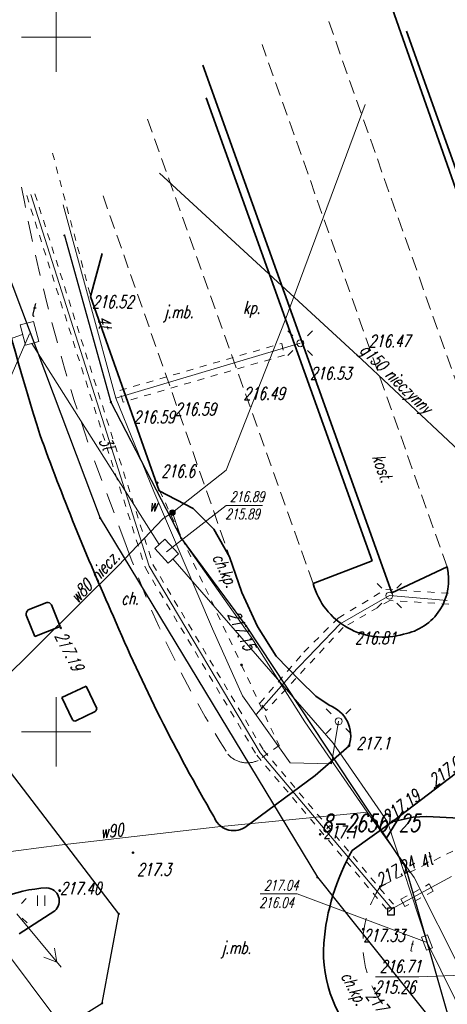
# Model space of a CAD drawing. Header units: millimetres. Extents: x 7501998 to 7504402, y 5666312 to 5667240.
# Tile 46 of 51: x 7503997 to 7504028, y 5666630 to 5666701. Entities that reach past the tile are written whole.
import ezdxf
from ezdxf.enums import TextEntityAlignment as Align

# ---------------------------------------------------------------- set-up
doc = ezdxf.new("R2010")
doc.units = ezdxf.units.MM
doc.header["$MEASUREMENT"] = 0
for name, pattern in [('1', [0]), ('3', [1, 0.5, -0.5]), ('4', [2.5, 1.5, -1]), ('KOC', [1.5, 1, -0.5])]:
    doc.linetypes.add(name, pattern=pattern)
doc.layers.get('0').update_dxf_attribs({"color": 250, "linetype": 'CONTINUOUS', "lineweight": 100})
for name, color, linetype, lineweight in [('Dzialki', 7, '1', 30), ('Numery_dzialek', 7, 'CONTINUOUS', 18), ('Podzial_sekcyjny_krzyze', 7, '1', 18), ('Punkty', 7, 'CONTINUOUS', 9), ('SDROK_T_0', 7, 'CONTINUOUS', 18), ('SDROK_T_1', 7, 'CONTINUOUS', 18), ('SDRPK_L_0', 7, '1', 35), ('SDRPK_L_2', 7, '3', 18), ('SDRPK_L_3', 7, '1', 35), ('SDRPK_L_4', 7, '4', 18), ('SDRPK_L_5', 7, '4', 18), ('SZZPZ_T_0', 3, 'CONTINUOUS', 18), ('UEEPA_T_3', 7, 'CONTINUOUS', 18), ('UEEPB_L_0', 1, '1', 18), ('UEEPON_L_1', 1, '1', 18), ('UGGOO_T_0', 7, 'CONTINUOUS', 18), ('UGGPON_L_1', 40, '1', 30), ('UTTOA_T_0', 11, 'CONTINUOUS', 18), ('UTTOC_T_0', 11, 'CONTINUOUS', 18), ('UTTOC_T_1', 30, 'CONTINUOUS', 25), ('UTTOO_T_0', 11, 'CONTINUOUS', 25), ('UTTPA_L_1', 1, '1', 18), ('UTTPA_T_0', 1, 'CONTINUOUS', 18), ('UTTPA_T_3', 7, 'CONTINUOUS', 18), ('UTTPO_L_0', 11, '1', 18), ('UTTPO_L_1', 11, '1', 18), ('UWWOA_T_0', 5, 'CONTINUOUS', 18), ('UWWOC_T_0', 5, 'CONTINUOUS', 18), ('UWWOO_T_0', 5, 'CONTINUOUS', 18), ('UWWPA_T_1', 5, 'CONTINUOUS', 18), ('UWWPO_L_1', 5, '1', 18), ('UZBOA_L_0', 7, '3', 18), ('WUKOS_T_0', 7, 'CONTINUOUS', 35), ('WUKOS_T_1', 7, 'CONTINUOUS', 15)]:
    doc.layers.add(name, color=color, linetype=linetype, lineweight=lineweight)
doc.styles.get("Standard").update_dxf_attribs({"font": 'Simplex.SHX', "width": 0.75})

# ---------------------------------------------------------------- blocks, each defined once
blk = doc.blocks.new('GRO')
at = {"linetype": 'Continuous'}
blk.add_circle((0, 0), 0.045, dxfattribs=at)
blk = doc.blocks.new('TRA1')
at = {"linetype": 'Continuous'}
for p, q in [((-0.2625, -0.375), (-0.2625, 0.375)), ((0.2625, -0.375), (0.2625, 0.375))]:
    blk.add_line(p, q, dxfattribs=at)
blk = doc.blocks.new('PNN')
at = {"linetype": 'Continuous'}
for p, q in [((0.25, 0), (5.25, 0)), ((3.9, 0.5), (4.76605, 0)), ((4.76605, 0), (3.9, -0.5))]:
    blk.add_line(p, q, dxfattribs=at)
blk = doc.blocks.new('LAT')
at = {"linetype": 'Continuous'}
for p, q in [((-0.53035, 0.53035), (-0.8839, 0.8839)), ((0.53035, 0.53035), (0.8839, 0.8839)), ((-0.53035, -0.53035), (-0.8839, -0.8839)), ((0.53035, -0.53035), (0.8839, -0.8839))]:
    blk.add_line(p, q, dxfattribs=at)
blk = doc.blocks.new('SLS')
at = {"linetype": 'Continuous'}
blk.add_circle((0, 0), 0.25, dxfattribs=at)
blk = doc.blocks.new('WLM')
at = {"linetype": 'Continuous'}
for p, q in [((0.25, 0.25), (-0.25, 0.25)), ((-0.25, 0.25), (-0.25, -0.25)), ((0.25, -0.25), (0.25, 0.25)), ((-0.25, -0.25), (0.25, -0.25))]:
    blk.add_line(p, q, dxfattribs=at)
blk = doc.blocks.new('WLD')
at = {"linetype": 'Continuous'}
for p, q in [((0.5, 0.233), (-0.5, 0.233)), ((-0.5, 0.233), (-0.5, -0.233)), ((0.5, -0.233), (0.5, 0.233)), ((-0.5, -0.233), (0.5, -0.233))]:
    blk.add_line(p, q, dxfattribs=at)
blk = doc.blocks.new('ZAS')
at = {"linetype": 'Continuous'}
for radius in [0.2, 0.175, 0.15, 0.125, 0.1, 0.075, 0.05, 0.025, 0.00715]:
    blk.add_circle((0, 0), radius, dxfattribs=at)
blk = doc.blocks.new('WSP')
at = {"linetype": 'Continuous'}
blk.add_circle((0, 0), 0.045, dxfattribs=at)

msp = doc.modelspace()

# ---------------------------------------------------------------- linework, layer by layer
at = {"layer": 'Dzialki'}
for p, q in [((7503994.79, 5666687.57), (7504003.16, 5666665.38)), ((7504000.59, 5666685.73), (7504003.94, 5666673.74)), ((7504003.94, 5666673.74), (7504009, 5666663.94)), ((7504003.16, 5666665.38), (7504018.79, 5666639.53)), ((7504009, 5666663.94), (7504013.66, 5666657.61)), ((7504013.66, 5666657.61), (7504025.14, 5666640.26)), ((7504004.51, 5666636.9), (7503993.22, 5666651.64)), ((7504025.14, 5666640.26), (7504029, 5666626.75)), ((7504018.79, 5666639.53), (7504029, 5666626.75)), ((7504003.31, 5666630.46), (7504004.51, 5666636.9)), ((7504000.7, 5666628.84), (7504003.31, 5666630.46))]:
    msp.add_line(p, q, dxfattribs=at)
at = {"layer": 'Podzial_sekcyjny_krzyze'}
for p, q in [((7504000, 5666697.5), (7504000, 5666702.5)), ((7503997.5, 5666700), (7504002.5, 5666700)), ((7504000, 5666647.5), (7504000, 5666652.5)), ((7503997.5, 5666650), (7504002.5, 5666650))]:
    msp.add_line(p, q, dxfattribs=at)
at = {"layer": 'SDRPK_L_0', "linetype": '1'}
for p, q in [((7503997.996, 5666658.772), (7503999.336, 5666659.303)), ((7503997.996, 5666658.772), (7503999.336, 5666659.303)), ((7503999.653, 5666659.145), (7504000.28, 5666657.59)), ((7503999.653, 5666659.145), (7504000.28, 5666657.59)), ((7503998.47, 5666656.86), (7503997.849, 5666658.401)), ((7503998.47, 5666656.86), (7503997.849, 5666658.401)), ((7503998.47, 5666656.86), (7504000.28, 5666657.59)), ((7503998.47, 5666656.86), (7504000.28, 5666657.59)), ((7504024.17, 5666643.52), (7504042.56, 5666657.58)), ((7504000.4, 5666652.47), (7504002.15, 5666653.3)), ((7504000.4, 5666652.47), (7504002.15, 5666653.3)), ((7504002.919, 5666651.678), (7504002.15, 5666653.3)), ((7504002.919, 5666651.678), (7504002.15, 5666653.3)), ((7504000.4, 5666652.47), (7504001.164, 5666650.859)), ((7504000.4, 5666652.47), (7504001.164, 5666650.859)), ((7504001.407, 5666650.79), (7504002.816, 5666651.457)), ((7504001.407, 5666650.79), (7504002.816, 5666651.457)), ((7504024.17, 5666643.52), (7504025.69, 5666643.85)), ((7504025.69, 5666643.85), (7504026.64, 5666643.9)), ((7504026.64, 5666643.9), (7504029.02, 5666643.79)), ((7504021.3, 5666641.47), (7504024.17, 5666643.52)), ((7503999.9, 5666637.12), (7503997.34, 5666635.45))]:
    msp.add_line(p, q, dxfattribs=at)
for centre, radius, start, end in [((7503999.4, 5666659.034), 0.276, 23.65008, 103.27883), ((7503999.4, 5666659.034), 0.276, 23.65008, 103.27883), ((7503998.279, 5666658.445), 0.433, 130.93053, 185.886), ((7503998.279, 5666658.445), 0.433, 130.93053, 185.886), ((7504002.598, 5666651.695), 0.322, 312.55341, 356.98231), ((7504002.598, 5666651.695), 0.322, 312.55341, 356.98231), ((7504001.337, 5666651.005), 0.227, 220.17761, 287.99911), ((7504001.337, 5666651.005), 0.227, 220.17761, 287.99911), ((7503999.901, 5666628.247), 10.538, 93.05129, 112.25382), ((7503999.277, 5666637.829), 0.944, 311.33382, 86.15998)]:
    msp.add_arc(centre, radius, start, end, dxfattribs=at)
at = {"layer": 'SDRPK_L_2', "linetype": '3'}
for p, q in [((7503999.74, 5666691.65), (7504002.46, 5666681.44)), ((7504007.43, 5666667.38), (7504009.04, 5666663.95)), ((7504009.04, 5666663.95), (7504013.34, 5666654.81)), ((7504013.34, 5666654.81), (7504016.04, 5666649.01)), ((7504016.04, 5666649.01), (7504014.54, 5666647.95)), ((7504012.405, 5666648.339), (7504012.35, 5666648.4)), ((7504012.451, 5666648.294), (7504012.405, 5666648.339)), ((7504012.497, 5666648.249), (7504012.451, 5666648.294)), ((7504012.546, 5666648.207), (7504012.497, 5666648.249)), ((7504012.596, 5666648.166), (7504012.546, 5666648.207)), ((7504012.647, 5666648.127), (7504012.596, 5666648.166)), ((7504012.699, 5666648.09), (7504012.647, 5666648.127)), ((7504012.753, 5666648.054), (7504012.699, 5666648.09)), ((7504012.808, 5666648.021), (7504012.753, 5666648.054)), ((7504012.864, 5666647.989), (7504012.808, 5666648.021)), ((7504012.922, 5666647.96), (7504012.864, 5666647.989)), ((7504012.98, 5666647.932), (7504012.922, 5666647.96)), ((7504013.039, 5666647.906), (7504012.98, 5666647.932)), ((7504013.099, 5666647.883), (7504013.039, 5666647.906)), ((7504014.422, 5666647.898), (7504014.362, 5666647.876)), ((7504014.481, 5666647.923), (7504014.422, 5666647.898)), ((7504014.54, 5666647.95), (7504014.481, 5666647.923)), ((7504013.16, 5666647.862), (7504013.099, 5666647.883)), ((7504013.221, 5666647.843), (7504013.16, 5666647.862)), ((7504013.283, 5666647.825), (7504013.221, 5666647.843)), ((7504013.346, 5666647.811), (7504013.283, 5666647.825)), ((7504013.409, 5666647.798), (7504013.346, 5666647.811)), ((7504013.473, 5666647.787), (7504013.409, 5666647.798)), ((7504013.537, 5666647.779), (7504013.473, 5666647.787)), ((7504013.601, 5666647.773), (7504013.537, 5666647.779)), ((7504013.665, 5666647.77), (7504013.601, 5666647.773)), ((7504013.73, 5666647.768), (7504013.665, 5666647.77)), ((7504013.794, 5666647.769), (7504013.73, 5666647.768)), ((7504013.859, 5666647.772), (7504013.794, 5666647.769)), ((7504013.923, 5666647.777), (7504013.859, 5666647.772)), ((7504013.987, 5666647.784), (7504013.923, 5666647.777)), ((7504014.05, 5666647.794), (7504013.987, 5666647.784)), ((7504014.114, 5666647.806), (7504014.05, 5666647.794)), ((7504014.177, 5666647.82), (7504014.114, 5666647.806)), ((7504014.239, 5666647.837), (7504014.177, 5666647.82)), ((7504014.301, 5666647.855), (7504014.239, 5666647.837)), ((7504014.362, 5666647.876), (7504014.301, 5666647.855)), ((7504030.34, 5666642.28), (7504023.32, 5666638.87))]:
    msp.add_line(p, q, dxfattribs=at)
at = {"layer": 'SDRPK_L_3', "linetype": '1'}
for p, q in [((7504037.19, 5666664.95), (7504024.037, 5666702.503)), ((7504025.2, 5666700.45), (7504036.954, 5666667.482)), ((7504010.55, 5666697.99), (7504024.142, 5666660.018)), ((7504022.742, 5666662.302), (7504010.78, 5666695.65)), ((7504002.46, 5666681.33), (7504003.305, 5666684.426)), ((7504007.4, 5666667.36), (7504002.46, 5666681.33)), ((7504009.865, 5666666.077), (7504007.4, 5666667.36)), ((7504011.333, 5666664.583), (7504009.865, 5666666.077)), ((7504012.48, 5666662.609), (7504011.333, 5666664.583)), ((7504013.36, 5666660.021), (7504012.48, 5666662.609)), ((7504018.49, 5666660.668), (7504022.742, 5666662.302)), ((7504024.142, 5666660.018), (7504028.12, 5666661.87)), ((7504014.481, 5666657.593), (7504013.36, 5666660.021)), ((7504015.815, 5666655.459), (7504014.481, 5666657.593)), ((7504017.522, 5666653.698), (7504015.815, 5666655.459)), ((7504018.669, 5666652.578), (7504017.522, 5666653.698)), ((7504019.63, 5666651.911), (7504018.669, 5666652.578)), ((7504018.629, 5666646.867), (7504021.07, 5666649.003)), ((7504013.575, 5666643.126), (7504018.629, 5666646.867)), ((7504013.575, 5666643.126), (7504018.629, 5666646.867))]:
    msp.add_line(p, q, dxfattribs=at)
for centre, radius, start, end in [((7504226.244, 5666742.127), 238.16, 194.34381, 197.27362), ((7504179.665, 5666736.895), 192.332, 199.90656, 204.11601), ((7504179.665, 5666736.895), 192.332, 199.90656, 204.11601), ((7504024.283, 5666660.922), 3.953, 280.34778, 13.88416), ((7504023.529, 5666662.049), 5.225, 195.32312, 286.26874), ((7504118.33, 5666706.606), 124.002, 202.92153, 210.36967), ((7504118.33, 5666706.606), 124.002, 202.92153, 210.36967), ((7504018.876, 5666649.726), 2.311, 341.75045, 70.95836), ((7504012.766, 5666644.389), 1.5, 198.46574, 302.65419), ((7504012.766, 5666644.389), 1.5, 198.46574, 302.65419), ((7504035.531, 5666633.45), 16.335, 150.59524, 175.32473), ((7504028.783, 5666634.186), 9.551, 176.43008, 226.54197)]:
    msp.add_arc(centre, radius, start, end, dxfattribs=at)
at = {"layer": 'SDRPK_L_4', "linetype": 'KOC'}
for p, q in [((7504019.61, 5666701.14), (7504032.91, 5666663.48)), ((7504028.12, 5666661.87), (7504014.82, 5666699.48)), ((7504018.49, 5666660.668), (7504006.56, 5666694.16))]:
    msp.add_line(p, q, dxfattribs=at)
at = {"layer": 'SDRPK_L_5', "linetype": 'KOC'}
msp.add_line((7504003.372, 5666688.595), (7504012.48, 5666662.609), dxfattribs=at)
at = {"layer": 'SDRPK_L_5', "linetype": '4'}
msp.add_line((7504005.044, 5666663.421), (7504002.441, 5666670.38), dxfattribs=at)
msp.add_line((7504005.044, 5666663.421), (7504002.441, 5666670.38), dxfattribs=at)
for centre, radius, start, end in [((7504128.007, 5666713.255), 132.685, 190.43606, 198.85256), ((7504128.007, 5666713.255), 132.685, 190.43606, 198.85256), ((7504074.513, 5666687.92), 73.662, 199.42581, 212.44625), ((7504029.472, 5666634.742), 7.408, 146.13888, 221.95)]:
    msp.add_arc(centre, radius, start, end, dxfattribs=at)
at = {"layer": 'UEEPB_L_0', "linetype": '3'}
for p, q in [((7504004.571, 5666674.576), (7504016.23, 5666677.964)), ((7504016.23, 5666677.964), (7504016.417, 5666677.111)), ((7504016.417, 5666677.111), (7504004.815, 5666673.739)), ((7504004.815, 5666673.739), (7504004.571, 5666674.576)), ((7504020.292, 5666658.192), (7504023.726, 5666660.259)), ((7504023.726, 5666660.259), (7504028.429, 5666659.959)), ((7504024.01, 5666659.459), (7504020.642, 5666657.508)), ((7504028.245, 5666659.192), (7504024.01, 5666659.459)), ((7504017.824, 5666655.74), (7504020.292, 5666658.192)), ((7504020.642, 5666657.508), (7504015.106, 5666651.538)), ((7504014.656, 5666652.072), (7504017.824, 5666655.74)), ((7504015.106, 5666651.538), (7504014.656, 5666652.072))]:
    msp.add_line(p, q, dxfattribs=at)
at = {"layer": 'UEEPON_L_1', "linetype": '1'}
for p, q in [((7504004.282, 5666674.012), (7504000.5, 5666687.93)), ((7504004.282, 5666674.012), (7504017.562, 5666677.977)), ((7504004.282, 5666674.012), (7504007.032, 5666667.303)), ((7504007.032, 5666667.303), (7504011.248, 5666657.405)), ((7504020.435, 5666657.772), (7504023.97, 5666659.806)), ((7504023.97, 5666659.806), (7504028.139, 5666659.456)), ((7504011.248, 5666657.405), (7504013.409, 5666652.603)), ((7504016.934, 5666654.137), (7504020.435, 5666657.772)), ((7504014.386, 5666651.24), (7504016.934, 5666654.137)), ((7504013.409, 5666652.603), (7504014.423, 5666651.189)), ((7504014.423, 5666651.189), (7504016.824, 5666647.774)), ((7504019.812, 5666647.694), (7504020.319, 5666650.762)), ((7504016.824, 5666647.774), (7504019.812, 5666647.694))]:
    msp.add_line(p, q, dxfattribs=at)
at = {"layer": 'UGGPON_L_1', "linetype": '1'}
for p, q in [((7504021.983, 5666676.809), (7504007.427, 5666690.229)), ((7504034.656, 5666664.91), (7504021.983, 5666676.809))]:
    msp.add_line(p, q, dxfattribs=at)
at = {"layer": 'UTTOC_T_0', "linetype": 'Continuous'}
for p, q in [((7503998.092, 5666678.646), (7503996.669, 5666675.413)), ((7504007.942, 5666662.958), (7504012.238, 5666666.305)), ((7504012.238, 5666666.305), (7504014.844, 5666666.305)), ((7504014.685, 5666638.335), (7504017.345, 5666638.335)), ((7504026.68, 5666634.83), (7504017.345, 5666638.335))]:
    msp.add_line(p, q, dxfattribs=at)
at = {"layer": 'UTTPA_L_1', "linetype": '1'}
for p, q in [((7503997.409, 5666679.299), (7503998.377, 5666679.548)), ((7503997.409, 5666679.299), (7503998.377, 5666679.548)), ((7503997.784, 5666677.841), (7503997.409, 5666679.299)), ((7503997.784, 5666677.841), (7503997.409, 5666679.299)), ((7503998.377, 5666679.548), (7503998.752, 5666678.09)), ((7503998.377, 5666679.548), (7503998.752, 5666678.09)), ((7503998.752, 5666678.09), (7503997.784, 5666677.841)), ((7503998.752, 5666678.09), (7503997.784, 5666677.841)), ((7504007.828, 5666663.874), (7504007.087, 5666663.202)), ((7504007.828, 5666663.874), (7504007.087, 5666663.202)), ((7504008.79, 5666662.813), (7504007.828, 5666663.874)), ((7504008.79, 5666662.813), (7504007.828, 5666663.874)), ((7504007.087, 5666663.202), (7504008.049, 5666662.141)), ((7504007.087, 5666663.202), (7504008.049, 5666662.141)), ((7504008.049, 5666662.141), (7504008.79, 5666662.813)), ((7504008.049, 5666662.141), (7504008.79, 5666662.813))]:
    msp.add_line(p, q, dxfattribs=at)
at = {"layer": 'UTTPO_L_0', "linetype": '1'}
for p, q in [((7504006.69, 5666661.92), (7503998.18, 5666688.67)), ((7504014.67, 5666648.5), (7504006.69, 5666661.92)), ((7504024.15, 5666637.25), (7504014.67, 5666648.5)), ((7504028.44, 5666639.58), (7504024.15, 5666637.25))]:
    msp.add_line(p, q, dxfattribs=at)
at = {"layer": 'UTTPO_L_1', "linetype": '1'}
for p, q in [((7503997.59, 5666678.595), (7503981.248, 5666673.005)), ((7503997.59, 5666678.595), (7503981.248, 5666673.005)), ((7503998.246, 5666677.96), (7504007.399, 5666663.485)), ((7504008.384, 5666662.445), (7504019.928, 5666649.191)), ((7504008.384, 5666662.445), (7504019.928, 5666649.191)), ((7504019.928, 5666649.191), (7504023.83, 5666643.535)), ((7504019.928, 5666649.191), (7504023.83, 5666643.535)), ((7504023.83, 5666643.535), (7504026.68, 5666634.83)), ((7503990.751, 5666641.599), (7504006.123, 5666621.282)), ((7503990.751, 5666641.599), (7504006.123, 5666621.282)), ((7504026.68, 5666634.83), (7504030.171, 5666627.821))]:
    msp.add_line(p, q, dxfattribs=at)
at = {"layer": 'UWWOC_T_0', "linetype": 'Continuous'}
for p in [(7504022.964, 5666632.367), (7504029.21, 5666632.48)]:
    msp.add_line(p, (7504026.091, 5666632.367), dxfattribs=at)
at = {"layer": 'UWWPO_L_1', "linetype": '1'}
for p, q in [((7504016.477, 5666679.632), (7504022.228, 5666695.163)), ((7504012.23, 5666668.837), (7504016.477, 5666679.632)), ((7504012.23, 5666668.837), (7504016.477, 5666679.632)), ((7504008.366, 5666665.786), (7504012.23, 5666668.837)), ((7504008.366, 5666665.786), (7504012.23, 5666668.837)), ((7504007.695, 5666665.359), (7504008.366, 5666665.786)), ((7504007.695, 5666665.359), (7504008.366, 5666665.786)), ((7504009, 5666663.94), (7504008.366, 5666665.786)), ((7504004.463, 5666661.944), (7504007.695, 5666665.359)), ((7504004.463, 5666661.944), (7504007.695, 5666665.359)), ((7504014.022, 5666656.825), (7504009, 5666663.94)), ((7503990.9, 5666648.51), (7504004.463, 5666661.944)), ((7503990.9, 5666648.51), (7504004.463, 5666661.944)), ((7504017.89, 5666650.715), (7504014.022, 5666656.825)), ((7504022.362, 5666644.222), (7504017.89, 5666650.715)), ((7504011.639, 5666643.161), (7504022.362, 5666644.222)), ((7504011.639, 5666643.161), (7504022.362, 5666644.222)), ((7504025.752, 5666639.512), (7504022.362, 5666644.222)), ((7504000.225, 5666641.834), (7504011.639, 5666643.161)), ((7504000.225, 5666641.834), (7504011.639, 5666643.161)), ((7503972.93, 5666638.35), (7504000.225, 5666641.834)), ((7503972.93, 5666638.35), (7504000.225, 5666641.834)), ((7504029.183, 5666632.707), (7504025.752, 5666639.512)), ((7504029.183, 5666632.707), (7504025.752, 5666639.512))]:
    msp.add_line(p, q, dxfattribs=at)
at = {"layer": 'UZBOA_L_0', "linetype": '3'}
for p, q in [((7503997.885, 5666688.609), (7504006.415, 5666661.796)), ((7503998.475, 5666688.731), (7504006.965, 5666662.044)), ((7504006.415, 5666661.796), (7504014.425, 5666648.326)), ((7504006.965, 5666662.044), (7504014.915, 5666648.674)), ((7504014.915, 5666648.674), (7504024.379, 5666637.443)), ((7504014.425, 5666648.326), (7504023.921, 5666637.057)), ((7504024.804, 5666637.946), (7504026.834, 5666639.049)), ((7504026.977, 5666638.785), (7504026.834, 5666639.049)), ((7504027.12, 5666638.522), (7504026.977, 5666638.785)), ((7504027.12, 5666638.522), (7504025.09, 5666637.419)), ((7504023.921, 5666637.057), (7504024.379, 5666637.443)), ((7504024.947, 5666637.683), (7504024.804, 5666637.946)), ((7504025.09, 5666637.419), (7504024.947, 5666637.683))]:
    msp.add_line(p, q, dxfattribs=at)

# ---------------------------------------------------------------- block references
at = {"layer": 'Punkty'}
for p in [(7504000.59, 5666685.73), (7504003.94, 5666673.74), (7504003.16, 5666665.38), (7504009, 5666663.94), (7504013.66, 5666657.61), (7504025.14, 5666640.26), (7504018.79, 5666639.53), (7504004.51, 5666636.9), (7504003.31, 5666630.46)]:
    msp.add_blockref('GRO', p, dxfattribs=at)
at = {"layer": 'SZZPZ_T_0'}
msp.add_blockref('TRA1', (7503998.916, 5666637.853), dxfattribs=at)
msp.add_blockref('TRA1', (7503998.916, 5666637.853), dxfattribs=at)
at = {"layer": 'UEEPA_T_3'}
for name, p in [('LAT', (7504017.562, 5666677.977)), ('SLS', (7504017.562, 5666677.977)), ('LAT', (7504023.97, 5666659.806)), ('SLS', (7504023.97, 5666659.806)), ('LAT', (7504020.319, 5666650.762)), ('SLS', (7504020.319, 5666650.762))]:
    msp.add_blockref(name, p, dxfattribs=at)
for name, p, rotation in [('LAT', (7503997, 5666637.096), 2.385938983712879), ('LAT', (7503997, 5666637.096), 2.385938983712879), ('PNN', (7503996.999, 5666637.096), 309.7688388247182), ('PNN', (7503996.999, 5666637.096), 309.7688388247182)]:
    msp.add_blockref(name, p, dxfattribs=dict(at, rotation=rotation))
at = {"layer": 'UTTOC_T_1'}
msp.add_blockref('WLM', (7504024.082, 5666637.068), dxfattribs=at)
at = {"layer": 'UTTPA_T_0'}
msp.add_blockref('WLM', (7504024.082, 5666637.068), dxfattribs=at)
at = {"layer": 'UTTPA_T_3', "rotation": 291.3179126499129}
msp.add_blockref('WLD', (7504026.68, 5666634.83), dxfattribs=at)
at = {"layer": 'UWWPA_T_1', "rotation": 20.65732339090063}
msp.add_blockref('ZAS', (7504008.366, 5666665.786), dxfattribs=at)
at = {"layer": 'WUKOS_T_0'}
for p, rotation in [((7504007.28, 5666667.929), 347.7352265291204), ((7504021.07, 5666649.003), 34.10315182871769)]:
    msp.add_blockref('WSP', p, dxfattribs=dict(at, rotation=rotation))
for p in [(7504000.336, 5666657.485), (7504000.336, 5666657.485), (7504013.34, 5666654.81), (7504027.26, 5666645.95), (7504024.17, 5666643.52), (7504018.995, 5666642.622), (7504018.995, 5666642.622), (7504005.53, 5666641.304), (7504005.53, 5666641.304), (7504023.32, 5666638.87), (7504000.259, 5666638.576), (7504000.259, 5666638.576), (7504022.09, 5666635.79), (7504022.92, 5666631.53)]:
    msp.add_blockref('WSP', p, dxfattribs=at)

# ---------------------------------------------------------------- texts
at = {"layer": 'Numery_dzialek', "oblique": 15, "width": 0.7}
msp.add_text('8-2656/25', height=1.25, dxfattribs=at).set_placement((7504019.095, 5666644.065), align=Align.TOP_LEFT)
at = {"layer": 'SDROK_T_0', "oblique": 15, "width": 0.7}
for s, p in [('j.mb.', (7504007.743, 5666680.685)), ('kp.', (7504013.443, 5666680.993)), ('j.mb.', (7504011.894, 5666634.918)), ('j.mb.', (7504011.894, 5666634.918))]:
    msp.add_text(s, height=0.9, dxfattribs=at).set_placement(p, align=Align.TOP_LEFT)
msp.add_text('ch.kp.', height=0.9, rotation=-64.8049, dxfattribs=at).set_placement((7504011.217, 5666662.574))
at = {"layer": 'SDROK_T_1', "oblique": 15, "width": 0.7}
for s, rotation, p in [('kost.', 289.98311, (7504023.491, 5666668.981)), ('ch.kp.', 297.75854, (7504021.307, 5666631.466))]:
    msp.add_text(s, height=0.9, rotation=rotation, dxfattribs=at).set_placement(p, align=Align.MIDDLE)
msp.add_text('ch.', height=0.9, dxfattribs=at).set_placement((7504004.671, 5666660.06), align=Align.TOP_LEFT)
msp.add_text('ch.', height=0.9, dxfattribs=at).set_placement((7504004.671, 5666660.06), align=Align.TOP_LEFT)
at = {"layer": 'UGGOO_T_0', "oblique": 15, "width": 0.7}
msp.add_text('g150 nieczynny', height=0.9, rotation=316.11601, dxfattribs=at).set_placement((7504024.372, 5666675.343), align=Align.MIDDLE)
at = {"layer": 'UTTOA_T_0', "oblique": 15, "width": 0.7}
msp.add_text('t', height=0.9, dxfattribs=at).set_placement((7503998.149, 5666680.83), align=Align.TOP_LEFT)
msp.add_text('t', height=0.9, dxfattribs=at).set_placement((7503998.149, 5666680.83), align=Align.TOP_LEFT)
msp.add_text('t', height=0.75, dxfattribs=at).set_placement((7504025.377, 5666634.213))
at = {"layer": 'UTTOC_T_0', "oblique": 15, "width": 0.7}
for s, p in [('216.89', (7504012.506, 5666667.305)), ('215.89', (7504012.171, 5666666.055)), ('217.04', (7504014.953, 5666639.335)), ('216.04', (7504014.618, 5666638.085))]:
    msp.add_text(s, height=0.75, dxfattribs=at).set_placement(p, align=Align.TOP_LEFT)
at = {"layer": 'UTTOO_T_0', "oblique": 15, "width": 0.7}
for s, rotation, p in [('4t', 278.42697, (7504002.977, 5666679.842)), ('3t', 295.05762, (7504003.045, 5666670.961)), ('4t', 27.12131, (7504026.426, 5666640.123))]:
    msp.add_text(s, height=0.9, rotation=rotation, dxfattribs=at).set_placement(p)
at = {"layer": 'UWWOA_T_0', "oblique": 15, "width": 0.7}
msp.add_text('w', height=0.9, dxfattribs=at).set_placement((7504006.658, 5666665.853))
at = {"layer": 'UWWOC_T_0', "oblique": 15, "width": 0.7}
for s, p in [('216.71', (7504023.286, 5666633.567)), ('215.26', (7504022.884, 5666632.067))]:
    msp.add_text(s, height=0.9, dxfattribs=at).set_placement(p, align=Align.TOP_LEFT)
at = {"layer": 'UWWOO_T_0', "oblique": 15, "width": 0.7}
for s, rotation, p in [('w80 niecz.', 46.91981, (7504001.539, 5666659.202)), ('w80 niecz.', 46.91981, (7504001.539, 5666659.202)), ('w90', 7.03795, (7504003.221, 5666642.322)), ('w90', 7.03795, (7504003.221, 5666642.322))]:
    msp.add_text(s, height=0.9, rotation=rotation, dxfattribs=at).set_placement(p)
at = {"layer": 'WUKOS_T_1', "oblique": 15, "width": 0.7}
for s, p in [('216.52', (7504002.59, 5666681.4)), ('216.53', (7504018.26, 5666676.26)), ('216.49', (7504013.47, 5666674.81)), ('216.59', (7504008.53, 5666673.68)), ('216.59', (7504005.55, 5666673.11)), ('216.81', (7504021.49, 5666657.21)), ('217.1', (7504019.211, 5666643.233)), ('217.1', (7504019.211, 5666643.233)), ('217.3', (7504005.813, 5666640.541)), ('217.40', (7504000.277, 5666639.188)), ('217.40', (7504000.277, 5666639.188)), ('217.33', (7504022.09, 5666635.79))]:
    msp.add_text(s, height=0.9, dxfattribs=at).set_placement(p, align=Align.TOP_LEFT)
for s, p in [('216.47', (7504022.48, 5666677.68)), ('216.6', (7504007.561, 5666668.318)), ('217.1', (7504021.603, 5666648.723))]:
    msp.add_text(s, height=0.9, dxfattribs=at).set_placement(p)
for s, rotation, p in [('217.15', -64.8049, (7504013.122, 5666658.836)), ('217.19', 297.19756, (7504000.668, 5666657.331)), ('217.05', 37.23411, (7504026.709, 5666646.731)), ('217.19', 37.23411, (7504023.364, 5666644.098)), ('217.49', 308.44391, (7504022.92, 5666631.53))]:
    msp.add_text(s, height=0.9, rotation=rotation, dxfattribs=at).set_placement(p, align=Align.TOP_LEFT)
msp.add_text('217.24', height=0.9, rotation=28.75662, dxfattribs=at).set_placement((7504023.32, 5666638.85))

doc.saveas('drawing.dxf')
